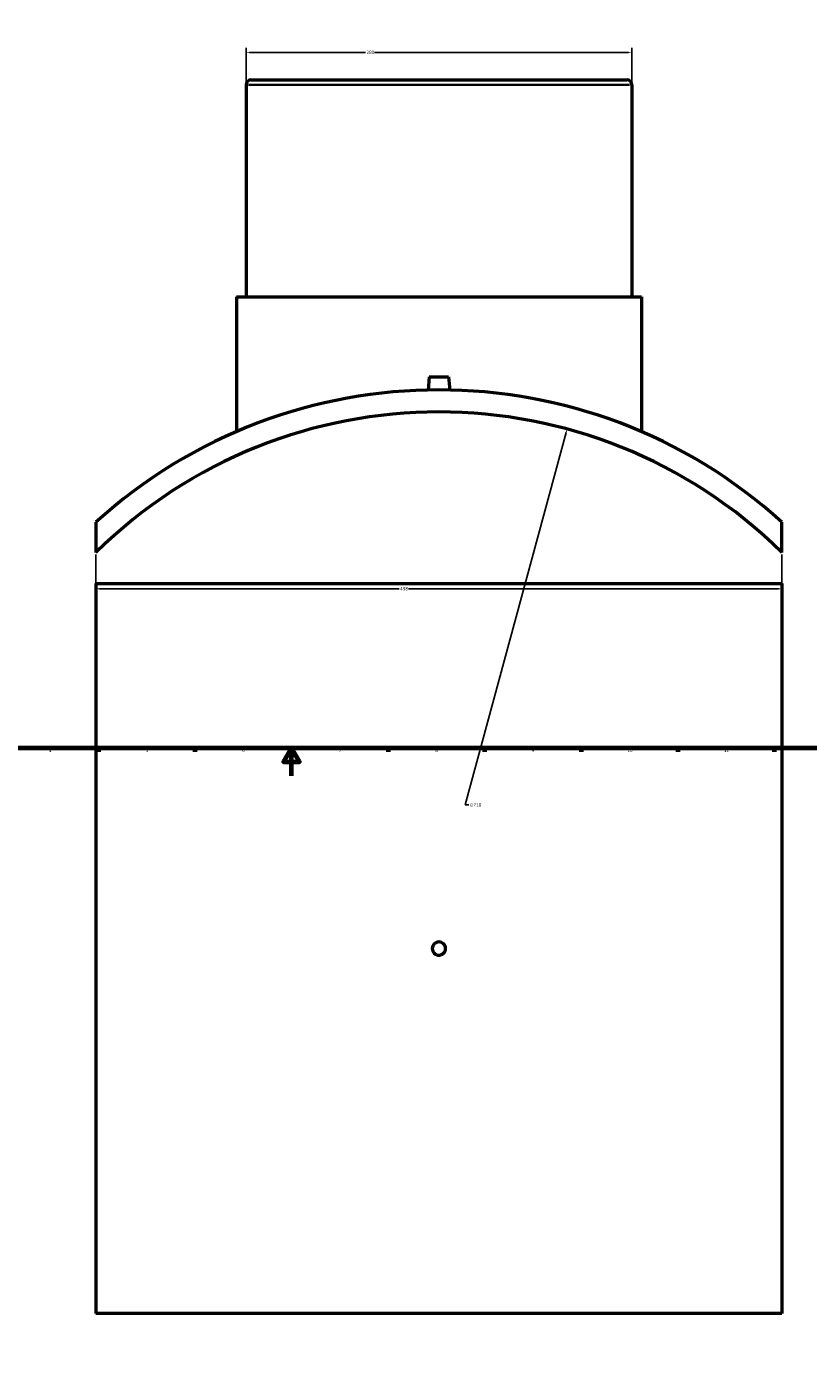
# Model space of a CAD drawing. Header units: millimetres. Extents: x -339 to 1556, y -434 to 1113.
# Tile 2 of 5: x 228 to 795, y -434 to 543. Entities that reach past the tile are written whole.
import ezdxf

# ---------------------------------------------------------------- set-up
doc = ezdxf.new("R2010")
doc.units = ezdxf.units.MM
for name, color, linetype, lineweight in [('Border (ANSI)', 7, 'Continuous', 70), ('Dimension (ANSI)', 7, 'Continuous', 25), ('Visible (ANSI)', 7, 'Continuous', 50), ('Visible Narrow (ANSI)', 7, 'Continuous', 35)]:
    doc.layers.add(name, color=color, linetype=linetype, lineweight=lineweight)
doc.styles.add('Note Text (ANSI)', font='tahoma.ttf')
doc.dimstyles.new('Default - mm (ANSI)', dxfattribs={"dimtxt": 2.4, "dimasz": 2.5, "dimexe": 3.175, "dimexo": 1.6002, "dimgap": 0.8, "dimtad": 0, "dimtoh": 1, "dimdec": 0, "dimrnd": 1e-08, "dimzin": 4, "dimdsep": 46, "dimtxsty": 'Note Text (ANSI)', "dimcen": 0.09, "dimdle": 10, "dimclrd": 256, "dimclre": 256, "dimclrt": 5, "dimadec": 1, "dimazin": 1, "dimtfac": 1.27, "dimtofl": 0, "dimtmove": 0, "dimatfit": 3, "dimfxl": 1, "dimtolj": 1, "dimtzin": 4, "dimlwd": -1, "dimlwe": -1, "dimarcsym": 0})

# ---------------------------------------------------------------- blocks, each defined once
blk = doc.blocks.new('Borders Default Border')
at = {"layer": 'Border (ANSI)'}
for p, q in [((280.33, 20), (280.33, 17.2)), ((350.42, 20), (350.42, 17.2)), ((490.58, 20), (490.58, 17.2)), ((560.67, 20), (560.67, 17.2)), ((630.75, 20), (630.75, 17.2)), ((700.83, 20), (700.83, 17.2)), ((770.92, 20), (770.92, 17.2))]:
    blk.add_line(p, q, dxfattribs=at)
at = {"layer": 'Border (ANSI)', "flags": 128}
for points in [[(20, 20), (20, 574), (821, 574), (821, 20), (20, 20)], [(420.5, 0), (420.5, 20), (414.73, 10), (426.27, 10), (420.5, 20)]]:
    blk.add_lwpolyline(points, dxfattribs=at)
at = {"layer": 'Border (ANSI)', "color": 5, "true_color": 0x0000ff, "char_height": 2.4, "attachment_point": 7, "style": 'Note Text (ANSI)'}
for s, insert in [('4', (244.45, 17.2)), ('5', (314.67, 17.15)), ('6', (384.69, 17.15)), ('7', (454.8, 17.2)), ('8', (524.84, 17.15)), ('9', (594.92, 17.15)), ('10', (664.35, 17.15)), ('11', (734.43, 17.2))]:
    blk.add_mtext(s, dxfattribs=dict(at, insert=insert))
blk = doc.blocks.new('*D7')
at = {"layer": 'Defpoints', "color": 0, "transparency": 16777216}
for p in [(278.53, 162.03), (776.53, 162.03), (776.53, 135.64)]:
    blk.add_point(p, dxfattribs=at)
at = {"layer": 'Dimension (ANSI)', "transparency": 16777216}
for p, q in [((278.53, 160.43), (278.53, 132.47)), ((776.53, 160.43), (776.53, 132.47)), ((281.03, 135.64), (498.62, 135.64)), ((774.03, 135.64), (505.44, 135.64))]:
    blk.add_line(p, q, dxfattribs=at)
for points in [[(281.03, 136.06), (281.03, 135.22), (278.53, 135.64)], [(774.03, 136.06), (774.03, 135.22), (776.53, 135.64)]]:
    blk.add_solid(points, dxfattribs=at)
at = {"layer": 'Dimension (ANSI)', "color": 5, "transparency": 16777216, "insert": (499.42, 136.9), "char_height": 2.4, "attachment_point": 1, "style": 'Note Text (ANSI)'}
blk.add_mtext('\\A1;498', dxfattribs=at)
blk = doc.blocks.new('*D8')
at = {"layer": 'Defpoints', "color": 0, "transparency": 16777216}
for p in [(667.53, 525.01), (387.53, 501.45), (667.53, 501.45)]:
    blk.add_point(p, dxfattribs=at)
at = {"layer": 'Dimension (ANSI)', "transparency": 16777216}
for p, q in [((387.53, 503.05), (387.53, 528.19)), ((667.53, 503.05), (667.53, 528.19)), ((390.03, 525.01), (474.18, 525.01)), ((665.03, 525.01), (480.88, 525.01))]:
    blk.add_line(p, q, dxfattribs=at)
for points in [[(390.03, 525.43), (390.03, 524.59), (387.53, 525.01)], [(665.03, 525.43), (665.03, 524.59), (667.53, 525.01)]]:
    blk.add_solid(points, dxfattribs=at)
at = {"layer": 'Dimension (ANSI)', "color": 5, "transparency": 16777216, "insert": (474.98, 526.27), "char_height": 2.4, "attachment_point": 1, "style": 'Note Text (ANSI)'}
blk.add_mtext('\\A1;280', dxfattribs=at)
blk = doc.blocks.new('*D9')
at = {"layer": 'Defpoints', "color": 0, "transparency": 16777216}
for p in [(620.53, 251.6), (434.53, -433.6)]:
    blk.add_point(p, dxfattribs=at)
at = {"layer": 'Dimension (ANSI)', "transparency": 16777216}
for p, q in [((546.46, -21.26), (619.88, 249.19)), ((549.24, -21.26), (546.46, -21.26))]:
    blk.add_line(p, q, dxfattribs=at)
blk.add_solid([(619.47, 249.3), (620.28, 249.08), (620.53, 251.6)], dxfattribs=at)
at = {"layer": 'Dimension (ANSI)', "color": 5, "transparency": 16777216, "insert": (550.04, -19.96), "char_height": 2.4, "attachment_point": 1, "style": 'Note Text (ANSI)'}
blk.add_mtext('\\A1;∅710', dxfattribs=at)

msp = doc.modelspace()

# ---------------------------------------------------------------- linework, layer by layer
at = {"layer": 'Visible (ANSI)'}
for p, q in [((387.53, 501.45), (387.53, 347.5)), ((391.08, 505), (663.98, 505)), ((667.53, 501.45), (667.53, 347.5)), ((380.53, 347.5), (674.53, 347.5)), ((380.53, 347.5), (380.53, 249.64)), ((674.53, 347.5), (674.53, 249.64)), ((520.53, 289.6), (519.68, 279.92)), ((520.53, 289.6), (534.53, 289.6)), ((534.53, 289.6), (535.38, 279.92)), ((278.53, 184.03), (278.53, 162.03)), ((776.53, 162.03), (776.53, 184.03)), ((278.53, 139.53), (776.53, 139.53)), ((278.53, 139.53), (278.53, -390.47)), ((776.53, 139.53), (776.53, -390.47)), ((776.53, -390.47), (278.53, -390.47))]:
    msp.add_line(p, q, dxfattribs=at)
for centre, radius, start, end in [((391.08, 501.45), 3.55, 90, 180), ((663.98, 501.45), 3.55, 0, 90), ((527.53, -91), 371, 47.84342, 132.15658), ((527.53, -91), 355, 45.45989, 134.54011)]:
    msp.add_arc(centre, radius, start, end, dxfattribs=at)
msp.add_open_spline([(532.33, -125.47), (532.33, -126.07), (532.21, -126.72), (531.72, -127.9), (531.35, -128.44), (530.5, -129.29), (529.96, -129.66), (528.78, -130.15), (528.13, -130.27), (526.93, -130.27), (526.29, -130.15), (525.1, -129.66), (524.56, -129.29), (523.71, -128.44), (523.34, -127.9), (522.85, -126.72), (522.73, -126.07), (522.73, -124.87), (522.85, -124.23), (523.34, -123.04), (523.71, -122.5), (524.56, -121.65), (525.1, -121.28), (526.29, -120.79), (526.93, -120.67), (528.13, -120.67), (528.78, -120.79), (529.96, -121.28), (530.5, -121.65), (531.35, -122.5), (531.72, -123.04), (532.21, -124.23), (532.33, -124.87), (532.33, -125.47)], degree=3, knots=[0, 0, 0, 0, 0.180812, 0.180812, 0.361624, 0.361624, 0.542436, 0.542436, 0.723248, 0.723248, 0.90406, 0.90406, 1.084872, 1.084872, 1.265684, 1.265684, 1.446496, 1.446496, 1.627308, 1.627308, 1.80812, 1.80812, 1.988932, 1.988932, 2.169744, 2.169744, 2.350556, 2.350556, 2.531368, 2.531368, 2.71218, 2.71218, 2.892992, 2.892992, 2.892992, 2.892992], dxfattribs=at)
at = {"layer": 'Visible Narrow (ANSI)'}
msp.add_line((665.81, 501.45), (389.25, 501.45), dxfattribs=at)

# ---------------------------------------------------------------- block references
msp.add_blockref('Borders Default Border', (0, 0))

# ---------------------------------------------------------------- dimensions: what is measured, and where the dimension line sits
at = {"layer": 'Dimension (ANSI)'}
for base, p1, p2, picture, middle in [((667.53, 525.01), (387.53, 501.45), (667.53, 501.45), '*D8', (477.53, 525.01)), ((776.53, 135.64), (278.53, 162.03), (776.53, 162.03), '*D7', (502.03, 135.64))]:
    dim = msp.add_linear_dim(base=base, p1=p1, p2=p2, angle=180, dimstyle='Default - mm (ANSI)', override={"dimgap": 0.8, "dimtoh": 0, "dimdec": 0, "dimtol": 0, "dimlim": 0, "dimtp": 0, "dimtm": 0, "dimtdec": 2, "dimatfit": 1}, dxfattribs=at)
    dim.commit()
    dim.dimension.update_dxf_attribs({"geometry": picture, "text_midpoint": middle, "dimtype": 160})
dim = msp.add_diameter_dim_2p(p1=(434.53, -433.6), p2=(620.53, 251.6), dimstyle='Default - mm (ANSI)', override={"dimgap": 0.8, "dimtih": 1, "dimdec": 0, "dimlfac": 1, "dimtol": 0, "dimlim": 0, "dimtp": 0, "dimtm": 0, "dimtdec": 2}, dxfattribs=at)
dim.commit()
dim.dimension.update_dxf_attribs({"geometry": '*D9', "text_midpoint": (553.91, -21.26), "dimtype": 163})

doc.saveas('drawing.dxf')
